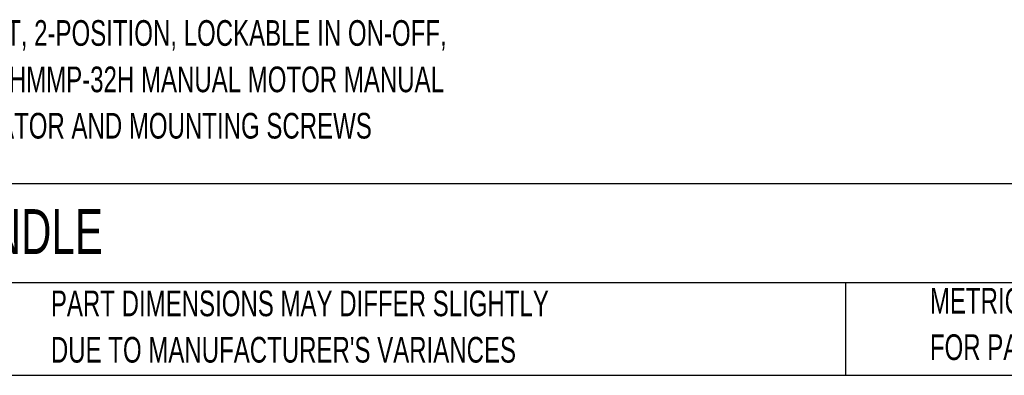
# Model space of a CAD drawing. Header units: millimetres. Extents: x 6 to 273, y 6 to 210.
# Tile 2 of 7: x 53 to 134, y 6 to 36. Entities that reach past the tile are written whole.
import ezdxf

# ---------------------------------------------------------------- set-up
doc = ezdxf.new("R2010")
doc.units = ezdxf.units.MM
doc.layers.add('TEXT', color=140, linetype='Continuous', lineweight=25)
doc.styles.add('SLDTEXTSTYLE0', font='TXT', dxfattribs={"width": 0.7})

# ---------------------------------------------------------------- blocks, each defined once
blk = doc.blocks.new('SW_NOTE_0_1')
at = {"layer": 'TEXT', "color": 0, "char_height": 2.11667, "attachment_point": 1, "style": 'SLDTEXTSTYLE0'}
for s, insert in [('SELECTOR, BLACK, EXTERNAL FRONT MOUNT, 2-POSITION, LOCKABLE IN ON-OFF,', (0, 2.729)), ('DEFEATABLE, NEMA 3R, IP65. FOR USE WITH HMMP-32H MANUAL MOTOR MANUAL', (0, -1.094)), ('MOTOR PROTECTORS. 115mm SHAFT, OPERATOR AND MOUNTING SCREWS', (0, -4.916))]:
    blk.add_mtext(s, dxfattribs=dict(at, insert=insert))
blk = doc.blocks.new('SW_NOTE_0_4')
at = {"layer": 'TEXT', "color": 0, "char_height": 2.11667, "attachment_point": 1, "style": 'SLDTEXTSTYLE0'}
for s, insert in [('PART DIMENSIONS MAY DIFFER SLIGHTLY', (0, 2.729)), ("DUE TO MANUFACTURER'S VARIANCES", (0, -1.094))]:
    blk.add_mtext(s, dxfattribs=dict(at, insert=insert))
blk = doc.blocks.new('SW_NOTE_0_7')
at = {"layer": 'TEXT', "color": 0, "char_height": 2.11667, "attachment_point": 1, "style": 'SLDTEXTSTYLE0'}
for s, insert in [('METRIC UNITS USED', (0, 2.729)), ('FOR PART DESIGN', (0, -1.094))]:
    blk.add_mtext(s, dxfattribs=dict(at, insert=insert))

msp = doc.modelspace()

# ---------------------------------------------------------------- linework, layer by layer
at = {"layer": 'TEXT'}
for p, q in [((273.05, 22.1261), (6.35, 22.1261)), ((273.05, 13.97), (6.35, 13.97)), ((120.6465, 13.97), (120.6465, 6.35)), ((6.35, 6.35), (273.05, 6.35))]:
    msp.add_line(p, q, dxfattribs=at)

# ---------------------------------------------------------------- block references
for name, p in [('SW_NOTE_0_1', (7.6104, 32.8995)), ('SW_NOTE_0_4', (55.1193, 10.607)), ('SW_NOTE_0_7', (127.6043, 10.8221))]:
    msp.add_blockref(name, p, dxfattribs=at)

# ---------------------------------------------------------------- texts
at = {"layer": 'TEXT', "insert": (7.9657, 20.0505), "char_height": 3.704167, "attachment_point": 1, "style": 'SLDTEXTSTYLE0'}
msp.add_mtext('IRONHORSE ROTARY HANDLE', dxfattribs=at)

doc.saveas('drawing.dxf')
